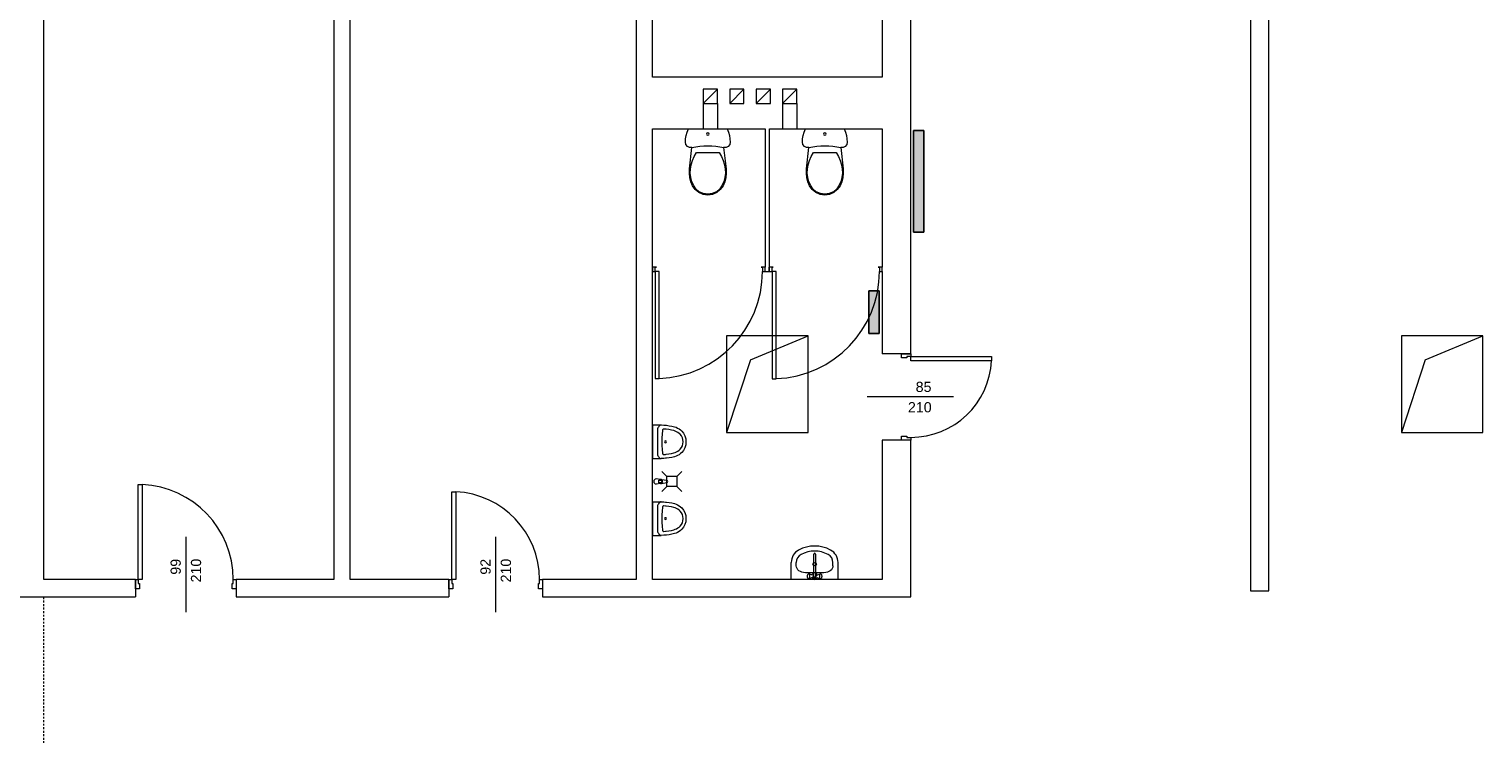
# Model space of a CAD drawing. Header units: millimetres. Extents: x 12683 to 90307, y 30842 to 62253.
# Tile 67 of 152: x 46715 to 48144, y 41698 to 42391. Entities that reach past the tile are written whole.
import ezdxf

# ---------------------------------------------------------------- set-up
doc = ezdxf.new("R2010")
doc.units = ezdxf.units.MM
doc.header["$LTSCALE"] = 0.6
doc.linetypes.add('CIEPLA', pattern=[5.7625, 3.175, -2.5875])
for name, color, linetype, lineweight in [('zzz_podklady_drzwi_opisy', 252, 'Continuous', 15), ('zzz_podklady_konstrukcja', 252, 'CIEPLA', 15), ('zzz_podklady_sciany', 252, 'Continuous', 15)]:
    doc.layers.add(name, color=color, linetype=linetype, lineweight=lineweight)
doc.layers.add('zzz_podklady_grzejniki_ist', color=252, linetype='Continuous')
doc.styles.add('GENERATED_STYLE_1', font='ARIAL.TTF')

msp = doc.modelspace()

# ---------------------------------------------------------------- hatches: boundary and pattern name
at = {"layer": 'zzz_podklady_grzejniki_ist'}
for points in [[(47584.3, 42191.3), (47594.3, 42191.3), (47594.3, 42291.3), (47584.3, 42291.3)], [(47550.3, 42133.5), (47540.3, 42133.5), (47540.3, 42091.7), (47550.3, 42091.7)]]:
    msp.add_hatch(color=256, dxfattribs=at).paths.add_polyline_path(points, flags=0)

# ---------------------------------------------------------------- linework, layer by layer
at = {"layer": 'zzz_podklady_drzwi_opisy'}
for p, q in [((47330.3, 42152.7), (47330.3, 42047.3)), ((47334.3, 42152.7), (47330.3, 42152.7)), ((47334.3, 42047.3), (47334.3, 42152.7)), ((47445.2, 42152.7), (47445.2, 42047.2)), ((47449.2, 42152.7), (47445.2, 42152.7)), ((47449.2, 42047.2), (47449.2, 42152.7)), ((47581.5, 42071.7), (47572.5, 42071.7)), ((47572.5, 42067.7), (47572.5, 42071.7)), ((47572.5, 42071.7), (47581.5, 42071.7)), ((47581.5, 42071.7), (47572.5, 42071.7)), ((47577.5, 42067.7), (47572.5, 42067.7)), ((47581.5, 42068.9), (47577.5, 42068.9)), ((47577.5, 42068.9), (47577.5, 42067.7)), ((47581.5, 42071.7), (47581.5, 42068.9)), ((47581.5, 42068.9), (47660.9, 42068.9)), ((47581.5, 42064.9), (47581.5, 42068.9)), ((47660.9, 42064.9), (47581.5, 42064.9)), ((47660.9, 42068.9), (47660.9, 42064.9)), ((47330.3, 42047.3), (47334.3, 42047.3)), ((47445.2, 42047.2), (47449.2, 42047.2)), ((47623.6, 42029.2), (47538.5, 42029.2)), ((47572.5, 41986.7), (47572.5, 41990.7)), ((47572.5, 41990.7), (47577.5, 41990.7)), ((47581.5, 41986.7), (47572.5, 41986.7)), ((47581.5, 41986.7), (47572.5, 41986.7)), ((47581.5, 41986.7), (47572.5, 41986.7)), ((47577.5, 41990.7), (47577.5, 41989.5)), ((47577.5, 41989.5), (47581.5, 41989.5)), ((47581.5, 41989.5), (47581.5, 41986.7)), ((46822.3, 41849.7), (46822.3, 41943.1)), ((46822.3, 41943.1), (46826.3, 41943.1)), ((46826.3, 41943.1), (46826.3, 41849.7)), ((47130.3, 41849.7), (47130.3, 41936.1)), ((47130.3, 41936.1), (47134.3, 41936.1)), ((47134.3, 41936.1), (47134.3, 41849.7)), ((46869, 41891.8), (46869, 41817.7)), ((47173.5, 41891.8), (47173.5, 41817.7)), ((46819.5, 41849.7), (46819.5, 41840.7)), ((46819.5, 41849.7), (46822.3, 41849.7)), ((46819.5, 41840.7), (46819.5, 41849.7)), ((46819.5, 41849.7), (46819.5, 41840.7)), ((46822.3, 41849.7), (46822.3, 41845.7)), ((46826.3, 41849.7), (46822.3, 41849.7)), ((46915.7, 41845.7), (46915.7, 41849.7)), ((46915.7, 41849.7), (46918.5, 41849.7)), ((46918.5, 41849.7), (46918.5, 41840.7)), ((46918.5, 41849.7), (46918.5, 41840.7)), ((46918.5, 41849.7), (46918.5, 41840.7)), ((47127.5, 41849.7), (47127.5, 41840.7)), ((47127.5, 41849.7), (47130.3, 41849.7)), ((47127.5, 41840.7), (47127.5, 41849.7)), ((47127.5, 41849.7), (47127.5, 41840.7)), ((47130.3, 41849.7), (47130.3, 41845.7)), ((47134.3, 41849.7), (47130.3, 41849.7)), ((47216.7, 41845.7), (47216.7, 41849.7)), ((47216.7, 41849.7), (47219.5, 41849.7)), ((47219.5, 41849.7), (47219.5, 41840.7)), ((47219.5, 41849.7), (47219.5, 41840.7)), ((47219.5, 41849.7), (47219.5, 41840.7)), ((46823.5, 41840.7), (46819.5, 41840.7)), ((46822.3, 41845.7), (46823.5, 41845.7)), ((46823.5, 41845.7), (46823.5, 41840.7)), ((46914.5, 41840.7), (46914.5, 41845.7)), ((46914.5, 41845.7), (46915.7, 41845.7)), ((46918.5, 41840.7), (46914.5, 41840.7)), ((47131.5, 41840.7), (47127.5, 41840.7)), ((47130.3, 41845.7), (47131.5, 41845.7)), ((47131.5, 41845.7), (47131.5, 41840.7)), ((47215.5, 41840.7), (47215.5, 41845.7)), ((47215.5, 41845.7), (47216.7, 41845.7)), ((47219.5, 41840.7), (47215.5, 41840.7))]:
    msp.add_line(p, q, dxfattribs=at)
for centre, radius, start, end in [((47330.3, 42152.7), 105.4, 272.1749, 0), ((47445.2, 42152.7), 105.5, 272.1738, 0), ((47581.5, 42068.9), 79.4, 270, 357.1123), ((46822.3, 41849.7), 93.4, 0, 87.5455), ((47130.3, 41849.7), 86.4, 0, 87.3465)]:
    msp.add_arc(centre, radius, start, end, dxfattribs=at)
at = {"layer": 'zzz_podklady_grzejniki_ist'}
for p, q in [((47584.3, 42291.3), (47594.3, 42291.3)), ((47584.3, 42291.3), (47584.3, 42191.3)), ((47594.3, 42291.3), (47594.3, 42191.3)), ((47594.3, 42191.3), (47584.3, 42191.3)), ((47540.3, 42091.7), (47540.3, 42133.5)), ((47540.3, 42133.5), (47550.3, 42133.5)), ((47550.3, 42091.7), (47550.3, 42133.5)), ((47550.3, 42091.7), (47540.3, 42091.7))]:
    msp.add_line(p, q, dxfattribs=at)
at = {"layer": 'zzz_podklady_konstrukcja'}
msp.add_line((46729.5, 41657.7), (46729.5, 41832.7), dxfattribs=at)
at = {"layer": 'zzz_podklady_sciany'}
for p, q in [((46729.5, 41849.7), (46729.5, 42488.7)), ((47014.5, 42488.7), (47014.5, 41849.7)), ((47030.5, 41849.7), (47030.5, 42488.7)), ((47311.5, 42488.7), (47311.5, 41849.7)), ((47327.5, 42343.7), (47327.5, 42488.7)), ((47553.5, 42488.7), (47553.5, 42343.7)), ((47581.5, 42071.7), (47581.5, 42488.7)), ((47915.5, 42488.7), (47915.5, 41838.7)), ((47933.5, 41838.7), (47933.5, 42488.7)), ((47553.5, 42343.7), (47327.5, 42343.7)), ((47391.5, 42331.7), (47377.5, 42317.7)), ((47417.5, 42331.7), (47403.5, 42317.7)), ((47443.5, 42331.7), (47429.5, 42317.7)), ((47469.5, 42331.7), (47455.5, 42317.7)), ((47377.5, 42317.7), (47377.5, 42292.7)), ((47391.5, 42317.7), (47391.5, 42292.7)), ((47455.5, 42317.7), (47455.5, 42292.7)), ((47469.5, 42317.7), (47469.5, 42292.7)), ((47327.5, 42156.7), (47327.5, 42292.7)), ((47327.5, 42292.7), (47438.5, 42292.7)), ((47361.8, 42289.6), (47363.1, 42292.7)), ((47363.1, 42292.7), (47400.9, 42292.7)), ((47400.9, 42292.7), (47402.2, 42289.6)), ((47438.5, 42292.7), (47438.5, 42156.7)), ((47442.5, 42292.7), (47553.5, 42292.7)), ((47442.5, 42156.7), (47442.5, 42292.7)), ((47476.8, 42289.6), (47478.1, 42292.7)), ((47478.1, 42292.7), (47515.9, 42292.7)), ((47515.9, 42292.7), (47517.2, 42289.6)), ((47553.5, 42292.7), (47553.5, 42156.7)), ((47360, 42279.7), (47360.2, 42283.1)), ((47360.5, 42277.5), (47360, 42279.7)), ((47360.2, 42283.1), (47360.8, 42286.4)), ((47362, 42275.6), (47360.5, 42277.5)), ((47360.8, 42286.4), (47361.8, 42289.6)), ((47403.5, 42277.5), (47402.1, 42275.6)), ((47402.2, 42289.6), (47403.2, 42286.4)), ((47403.2, 42286.4), (47403.8, 42283.1)), ((47404, 42279.7), (47403.5, 42277.5)), ((47403.8, 42283.1), (47404, 42279.7)), ((47475, 42279.7), (47475.2, 42283.1)), ((47475.5, 42277.5), (47475, 42279.7)), ((47475.2, 42283.1), (47475.8, 42286.4)), ((47477, 42275.6), (47475.5, 42277.5)), ((47475.8, 42286.4), (47476.8, 42289.6)), ((47518.5, 42277.5), (47517.1, 42275.6)), ((47517.2, 42289.6), (47518.2, 42286.4)), ((47518.2, 42286.4), (47518.8, 42283.1)), ((47519, 42279.7), (47518.5, 42277.5)), ((47518.8, 42283.1), (47519, 42279.7)), ((47364, 42274.6), (47362, 42275.6)), ((47366.4, 42274.5), (47364, 42274.6)), ((47364.1, 42253.4), (47366.4, 42274.5)), ((47366.9, 42261.8), (47368.6, 42265.8)), ((47368.6, 42265.8), (47370.8, 42269.6)), ((47370.8, 42269.6), (47393.3, 42269.6)), ((47393.3, 42269.6), (47395.4, 42265.8)), ((47395.4, 42265.8), (47397.2, 42261.8)), ((47400, 42274.6), (47397.6, 42274.5)), ((47397.6, 42274.5), (47399.9, 42253.4)), ((47402.1, 42275.6), (47400, 42274.6)), ((47479, 42274.6), (47477, 42275.6)), ((47481.4, 42274.5), (47479, 42274.6)), ((47479.1, 42253.4), (47481.4, 42274.5)), ((47481.9, 42261.8), (47483.6, 42265.8)), ((47483.6, 42265.8), (47485.8, 42269.6)), ((47485.8, 42269.6), (47508.3, 42269.6)), ((47508.3, 42269.6), (47510.4, 42265.8)), ((47510.4, 42265.8), (47512.2, 42261.8)), ((47515, 42274.6), (47512.6, 42274.5)), ((47512.6, 42274.5), (47514.9, 42253.4)), ((47517.1, 42275.6), (47515, 42274.6)), ((47363.9, 42249.1), (47364.1, 42253.4)), ((47364.4, 42244.9), (47363.9, 42249.1)), ((47364.8, 42249.2), (47364.9, 42253.3)), ((47365.2, 42245.1), (47364.8, 42249.2)), ((47364.9, 42253.3), (47365.6, 42257.6)), ((47365.6, 42257.6), (47366.9, 42261.8)), ((47397.2, 42261.8), (47398.4, 42257.6)), ((47398.4, 42257.6), (47399.1, 42253.3)), ((47399.3, 42249.2), (47398.8, 42245.1)), ((47399.1, 42253.3), (47399.3, 42249.2)), ((47400.1, 42249.1), (47399.6, 42244.9)), ((47399.9, 42253.4), (47400.1, 42249.1)), ((47478.9, 42249.1), (47479.1, 42253.4)), ((47479.4, 42244.9), (47478.9, 42249.1)), ((47479.8, 42249.2), (47479.9, 42253.3)), ((47480.2, 42245.1), (47479.8, 42249.2)), ((47479.9, 42253.3), (47480.6, 42257.6)), ((47480.6, 42257.6), (47481.9, 42261.8)), ((47512.2, 42261.8), (47513.4, 42257.6)), ((47513.4, 42257.6), (47514.1, 42253.3)), ((47514.3, 42249.2), (47513.8, 42245.1)), ((47514.1, 42253.3), (47514.3, 42249.2)), ((47515.1, 42249.1), (47514.6, 42244.9)), ((47514.9, 42253.4), (47515.1, 42249.1)), ((47365.4, 42240.8), (47364.4, 42244.9)), ((47366.2, 42241.1), (47365.2, 42245.1)), ((47367, 42236.9), (47365.4, 42240.8)), ((47367.8, 42237.3), (47366.2, 42241.1)), ((47369.7, 42233.1), (47367, 42236.9)), ((47370.2, 42233.7), (47367.8, 42237.3)), ((47396.2, 42237.3), (47393.8, 42233.7)), ((47397, 42236.9), (47394.3, 42233.1)), ((47397.8, 42241.1), (47396.2, 42237.3)), ((47398.6, 42240.8), (47397, 42236.9)), ((47398.8, 42245.1), (47397.8, 42241.1)), ((47399.6, 42244.9), (47398.6, 42240.8)), ((47480.4, 42240.8), (47479.4, 42244.9)), ((47481.2, 42241.1), (47480.2, 42245.1)), ((47482, 42236.9), (47480.4, 42240.8)), ((47482.8, 42237.3), (47481.2, 42241.1)), ((47484.7, 42233.1), (47482, 42236.9)), ((47485.2, 42233.7), (47482.8, 42237.3)), ((47511.2, 42237.3), (47508.8, 42233.7)), ((47512, 42236.9), (47509.3, 42233.1)), ((47512.8, 42241.1), (47511.2, 42237.3)), ((47513.6, 42240.8), (47512, 42236.9)), ((47513.8, 42245.1), (47512.8, 42241.1)), ((47514.6, 42244.9), (47513.6, 42240.8)), ((47373.2, 42230.2), (47369.7, 42233.1)), ((47373.6, 42230.8), (47370.2, 42233.7)), ((47377.4, 42228.3), (47373.2, 42230.2)), ((47377.6, 42229.1), (47373.6, 42230.8)), ((47382, 42227.7), (47377.4, 42228.3)), ((47382, 42228.5), (47377.6, 42229.1)), ((47386.4, 42229.1), (47382, 42228.5)), ((47386.6, 42228.3), (47382, 42227.7)), ((47390.4, 42230.8), (47386.4, 42229.1)), ((47390.8, 42230.2), (47386.6, 42228.3)), ((47393.8, 42233.7), (47390.4, 42230.8)), ((47394.3, 42233.1), (47390.8, 42230.2)), ((47488.2, 42230.2), (47484.7, 42233.1)), ((47488.6, 42230.8), (47485.2, 42233.7)), ((47492.4, 42228.3), (47488.2, 42230.2)), ((47492.6, 42229.1), (47488.6, 42230.8)), ((47497, 42227.7), (47492.4, 42228.3)), ((47497, 42228.5), (47492.6, 42229.1)), ((47501.4, 42229.1), (47497, 42228.5)), ((47501.6, 42228.3), (47497, 42227.7)), ((47505.4, 42230.8), (47501.4, 42229.1)), ((47505.8, 42230.2), (47501.6, 42228.3)), ((47508.8, 42233.7), (47505.4, 42230.8)), ((47509.3, 42233.1), (47505.8, 42230.2)), ((47327.5, 42152.7), (47327.5, 42156.7)), ((47331.5, 42156.7), (47327.5, 42156.7)), ((47327.5, 42156.7), (47327.5, 42152.7)), ((47327.5, 42152.7), (47327.5, 42156.7)), ((47327.5, 41849.7), (47327.5, 42152.7)), ((47327.5, 42152.7), (47330.3, 42152.7)), ((47330.3, 42152.7), (47330.3, 42156.7)), ((47330.3, 42156.7), (47331.5, 42156.7)), ((47438.5, 42156.7), (47434.5, 42156.7)), ((47434.5, 42156.7), (47435.7, 42156.7)), ((47435.7, 42156.7), (47435.7, 42152.7)), ((47435.7, 42152.7), (47438.5, 42152.7)), ((47438.5, 42152.7), (47438.5, 42156.7)), ((47438.5, 42152.7), (47438.5, 42156.7)), ((47438.5, 42152.7), (47438.5, 42156.7)), ((47438.5, 42152.7), (47442.4, 42152.7)), ((47442.4, 42152.7), (47442.4, 42156.7)), ((47446.4, 42156.7), (47442.4, 42156.7)), ((47442.4, 42156.7), (47442.4, 42152.7)), ((47442.4, 42152.7), (47442.4, 42156.7)), ((47442.4, 42152.7), (47445.2, 42152.7)), ((47445.2, 42152.7), (47445.2, 42156.7)), ((47445.2, 42156.7), (47446.4, 42156.7)), ((47553.5, 42156.7), (47549.5, 42156.7)), ((47549.5, 42156.7), (47550.7, 42156.7)), ((47550.7, 42156.7), (47550.7, 42152.7)), ((47550.7, 42152.7), (47553.5, 42152.7)), ((47553.5, 42152.7), (47553.5, 42156.7)), ((47553.5, 42152.7), (47553.5, 42156.7)), ((47553.5, 42152.7), (47553.5, 42156.7)), ((47553.5, 42152.7), (47553.5, 42071.7)), ((47400.5, 42089.2), (47400.5, 41994.2)), ((47480.5, 42089.2), (47400.5, 42089.2)), ((47423.9, 42065.8), (47480.5, 42089.2)), ((47480.5, 41994.2), (47480.5, 42089.2)), ((48063.7, 42089.2), (48063.7, 41994.2)), ((48143.7, 42089.2), (48063.7, 42089.2)), ((48087.1, 42065.8), (48143.7, 42089.2)), ((48143.7, 41994.2), (48143.7, 42089.2)), ((47423.9, 42065.8), (47400.5, 41994.2)), ((47581.5, 42071.7), (47553.5, 42071.7)), ((48087.1, 42065.8), (48063.7, 41994.2)), ((47327.5, 42001.7), (47329.9, 42001.7)), ((47327.5, 42001.7), (47327.5, 41968.7)), ((47329.9, 42001.7), (47332.2, 42001.7)), ((47332.2, 42001.7), (47332.6, 42001.7)), ((47332.7, 41998), (47332.5, 41997)), ((47332.5, 41997), (47332.5, 41996.1)), ((47332.5, 41996.1), (47332.5, 41974.2)), ((47332.6, 42001.7), (47335.9, 42001.7)), ((47333, 41998.8), (47332.7, 41998)), ((47333.4, 41999.6), (47333, 41998.8)), ((47333.8, 42000.3), (47333.4, 41999.6)), ((47334.4, 42000.8), (47333.8, 42000.3)), ((47335, 42001.3), (47334.4, 42000.8)), ((47335.6, 42001.5), (47335, 42001.3)), ((47336.3, 42001.7), (47335.6, 42001.5)), ((47335.9, 42001.7), (47336.3, 42001.7)), ((47336.3, 42001.7), (47338.7, 42001.6)), ((47337, 41992.7), (47336.7, 41988.9)), ((47337.5, 41996.4), (47337, 41992.7)), ((47337.7, 41997.1), (47337.5, 41996.8)), ((47337.5, 41996.8), (47337.5, 41996.4)), ((47337.9, 41997.3), (47337.7, 41997.1)), ((47338.1, 41997.5), (47337.9, 41997.3)), ((47338.3, 41997.7), (47338.1, 41997.5)), ((47338.6, 41997.7), (47338.3, 41997.7)), ((47340.4, 41997.5), (47338.6, 41997.7)), ((47338.7, 42001.6), (47340.6, 42001.4)), ((47341.2, 41997.5), (47340.4, 41997.5)), ((47340.6, 42001.4), (47341.4, 42001.4)), ((47343.7, 41997.1), (47341.2, 41997.5)), ((47341.4, 42001.4), (47344, 42001)), ((47346.2, 41996.7), (47343.7, 41997.1)), ((47344, 42001), (47346.6, 42000.5)), ((47348.6, 41996.1), (47346.2, 41996.7)), ((47346.6, 42000.5), (47349.2, 41999.9)), ((47350, 41995.6), (47348.6, 41996.1)), ((47349.2, 41999.9), (47350.8, 41999.4)), ((47351.3, 41995), (47350, 41995.6)), ((47350.8, 41999.4), (47352.3, 41998.7)), ((47352.6, 41994.3), (47351.3, 41995)), ((47352.3, 41998.7), (47353.8, 41997.9)), ((47353.8, 41993.4), (47352.6, 41994.3)), ((47353.8, 41997.9), (47355.2, 41996.8)), ((47354.8, 41992.5), (47353.8, 41993.4)), ((47356.1, 41991), (47354.8, 41992.5)), ((47355.2, 41996.8), (47356.5, 41995.7)), ((47357, 41989.2), (47356.1, 41991)), ((47356.5, 41995.7), (47358.2, 41993.6)), ((47358.2, 41993.6), (47359.5, 41991.1)), ((47359.5, 41991.1), (47360.3, 41988.2)), ((47400.5, 41994.2), (47480.5, 41994.2)), ((48063.7, 41994.2), (48143.7, 41994.2)), ((47336.7, 41988.9), (47336.7, 41987.9)), ((47336.7, 41987.9), (47336.7, 41982.5)), ((47336.7, 41982.5), (47336.7, 41981.4)), ((47336.7, 41981.4), (47337, 41977.6)), ((47337, 41977.6), (47337.5, 41973.9)), ((47352.6, 41976), (47353.8, 41976.9)), ((47353.8, 41976.9), (47354.8, 41977.8)), ((47354.8, 41977.8), (47356.1, 41979.4)), ((47356.1, 41979.4), (47357, 41981.1)), ((47358.2, 41976.7), (47356.5, 41974.7)), ((47357.5, 41987.3), (47357, 41989.2)), ((47357, 41981.1), (47357.5, 41983.1)), ((47357.7, 41985.2), (47357.5, 41987.3)), ((47357.5, 41983.1), (47357.7, 41985.2)), ((47359.5, 41979.3), (47358.2, 41976.7)), ((47360.3, 41982.1), (47359.5, 41979.3)), ((47360.3, 41988.2), (47360.5, 41985.2)), ((47360.5, 41985.2), (47360.3, 41982.1)), ((47581.5, 41986.7), (47553.5, 41986.7)), ((47553.5, 41986.7), (47553.5, 41849.7)), ((47581.5, 41832.7), (47581.5, 41986.7)), ((47327.5, 41968.7), (47331.8, 41968.7)), ((47331.8, 41968.7), (47332.6, 41968.7)), ((47332.5, 41974.2), (47332.5, 41973.3)), ((47332.5, 41973.3), (47332.7, 41972.4)), ((47332.6, 41968.7), (47335.9, 41968.7)), ((47332.7, 41972.4), (47333, 41971.5)), ((47333, 41971.5), (47333.4, 41970.8)), ((47333.4, 41970.8), (47333.8, 41970.1)), ((47333.8, 41970.1), (47334.4, 41969.5)), ((47334.4, 41969.5), (47335, 41969.1)), ((47335, 41969.1), (47335.6, 41968.8)), ((47335.6, 41968.8), (47336.3, 41968.7)), ((47335.9, 41968.7), (47336.3, 41968.7)), ((47338.7, 41968.7), (47336.2, 41968.7)), ((47337.5, 41973.9), (47337.5, 41973.6)), ((47337.5, 41973.6), (47337.7, 41973.3)), ((47337.7, 41973.3), (47337.9, 41973)), ((47337.9, 41973), (47338.1, 41972.8)), ((47338.1, 41972.8), (47338.3, 41972.7)), ((47338.3, 41972.7), (47338.6, 41972.7)), ((47338.6, 41972.7), (47340.4, 41972.8)), ((47340.6, 41968.9), (47338.7, 41968.7)), ((47340.4, 41972.8), (47341.2, 41972.9)), ((47341.4, 41969), (47340.6, 41968.9)), ((47341.2, 41972.9), (47343.7, 41973.2)), ((47344, 41969.3), (47341.4, 41969)), ((47343.7, 41973.2), (47346.2, 41973.7)), ((47346.6, 41969.8), (47344, 41969.3)), ((47346.2, 41973.7), (47348.6, 41974.3)), ((47349.2, 41970.4), (47346.6, 41969.8)), ((47348.6, 41974.3), (47350, 41974.7)), ((47350.8, 41970.9), (47349.2, 41970.4)), ((47350, 41974.7), (47351.3, 41975.3)), ((47352.3, 41971.6), (47350.8, 41970.9)), ((47351.3, 41975.3), (47352.6, 41976)), ((47353.8, 41972.5), (47352.3, 41971.6)), ((47355.2, 41973.5), (47353.8, 41972.5)), ((47356.5, 41974.7), (47355.2, 41973.5)), ((47335.6, 41948.2), (47331.4, 41948.6)), ((47341.7, 41951.1), (47336.9, 41955.9)), ((47341.7, 41941.1), (47341.7, 41951.1)), ((47351.7, 41951.1), (47341.7, 41951.1)), ((47351.7, 41951.1), (47356.6, 41955.9)), ((47351.7, 41951.1), (47351.7, 41941.1)), ((47335.6, 41944), (47331.4, 41943.6)), ((47333.9, 41947.4), (47335.4, 41947.4)), ((47333.9, 41944.7), (47333.9, 41947.4)), ((47335.4, 41944.7), (47333.9, 41944.7)), ((47341.9, 41947.2), (47336.6, 41947.9)), ((47336.6, 41944.3), (47341.9, 41945)), ((47341.7, 41941.1), (47336.9, 41936.2)), ((47351.7, 41941.1), (47341.7, 41941.1)), ((47351.7, 41941.1), (47356.6, 41936.2)), ((47327.5, 41926.1), (47329.9, 41926.1)), ((47327.5, 41926.1), (47327.5, 41893.1)), ((47329.9, 41926.1), (47332.2, 41926.1)), ((47332.2, 41926.1), (47332.6, 41926.1)), ((47332.7, 41922.4), (47332.5, 41921.5)), ((47332.5, 41921.5), (47332.5, 41920.6)), ((47332.5, 41920.6), (47332.5, 41898.7)), ((47332.6, 41926.1), (47335.9, 41926.1)), ((47333, 41923.2), (47332.7, 41922.4)), ((47333.4, 41924), (47333, 41923.2)), ((47333.8, 41924.7), (47333.4, 41924)), ((47334.4, 41925.3), (47333.8, 41924.7)), ((47335, 41925.7), (47334.4, 41925.3)), ((47335.6, 41926), (47335, 41925.7)), ((47336.3, 41926.1), (47335.6, 41926)), ((47335.9, 41926.1), (47336.3, 41926.1)), ((47336.3, 41926.1), (47338.7, 41926)), ((47337.5, 41920.9), (47337, 41917.1)), ((47337.7, 41921.5), (47337.5, 41921.2)), ((47337.5, 41921.2), (47337.5, 41920.9)), ((47337.9, 41921.8), (47337.7, 41921.5)), ((47338.1, 41922), (47337.9, 41921.8)), ((47338.3, 41922.1), (47338.1, 41922)), ((47338.6, 41922.1), (47338.3, 41922.1)), ((47340.4, 41922), (47338.6, 41922.1)), ((47338.7, 41926), (47340.6, 41925.9)), ((47341.2, 41921.9), (47340.4, 41922)), ((47340.6, 41925.9), (47341.4, 41925.8)), ((47343.7, 41921.6), (47341.2, 41921.9)), ((47341.4, 41925.8), (47344, 41925.5)), ((47346.2, 41921.1), (47343.7, 41921.6)), ((47344, 41925.5), (47346.6, 41925)), ((47348.6, 41920.5), (47346.2, 41921.1)), ((47346.6, 41925), (47349.2, 41924.4)), ((47350, 41920.1), (47348.6, 41920.5)), ((47349.2, 41924.4), (47350.8, 41923.8)), ((47351.3, 41919.5), (47350, 41920.1)), ((47350.8, 41923.8), (47352.3, 41923.2)), ((47352.6, 41918.8), (47351.3, 41919.5)), ((47352.3, 41923.2), (47353.8, 41922.3)), ((47353.8, 41922.3), (47355.2, 41921.3)), ((47355.2, 41921.3), (47356.5, 41920.1)), ((47356.5, 41920.1), (47358.2, 41918)), ((47337, 41917.1), (47336.7, 41913.4)), ((47336.7, 41913.4), (47336.7, 41912.3)), ((47336.7, 41912.3), (47336.7, 41906.9)), ((47336.7, 41906.9), (47336.7, 41905.8)), ((47336.7, 41905.8), (47337, 41902.1)), ((47353.8, 41917.9), (47352.6, 41918.8)), ((47354.8, 41917), (47353.8, 41917.9)), ((47356.1, 41915.4), (47354.8, 41917)), ((47357, 41913.7), (47356.1, 41915.4)), ((47356.1, 41903.8), (47357, 41905.6)), ((47357.5, 41911.7), (47357, 41913.7)), ((47357, 41905.6), (47357.5, 41907.5)), ((47357.7, 41909.6), (47357.5, 41911.7)), ((47357.5, 41907.5), (47357.7, 41909.6)), ((47358.2, 41918), (47359.5, 41915.5)), ((47359.5, 41915.5), (47360.3, 41912.7)), ((47360.3, 41906.6), (47359.5, 41903.7)), ((47360.3, 41912.7), (47360.5, 41909.6)), ((47360.5, 41909.6), (47360.3, 41906.6)), ((47327.5, 41893.1), (47331.8, 41893.1)), ((47331.8, 41893.1), (47332.6, 41893.1)), ((47332.5, 41898.7), (47332.5, 41897.7)), ((47332.5, 41897.7), (47332.7, 41896.8)), ((47332.6, 41893.1), (47335.9, 41893.1)), ((47332.7, 41896.8), (47333, 41896)), ((47333, 41896), (47333.4, 41895.2)), ((47333.4, 41895.2), (47333.8, 41894.5)), ((47333.8, 41894.5), (47334.4, 41894)), ((47334.4, 41894), (47335, 41893.5)), ((47335, 41893.5), (47335.6, 41893.2)), ((47335.6, 41893.2), (47336.3, 41893.1)), ((47335.9, 41893.1), (47336.3, 41893.1)), ((47338.7, 41893.2), (47336.2, 41893.1)), ((47337, 41902.1), (47337.5, 41898.4)), ((47337.5, 41898.4), (47337.5, 41898)), ((47337.5, 41898), (47337.7, 41897.7)), ((47337.7, 41897.7), (47337.9, 41897.4)), ((47337.9, 41897.4), (47338.1, 41897.2)), ((47338.1, 41897.2), (47338.3, 41897.1)), ((47338.3, 41897.1), (47338.6, 41897.1)), ((47338.6, 41897.1), (47340.4, 41897.2)), ((47340.6, 41893.3), (47338.7, 41893.2)), ((47340.4, 41897.2), (47341.2, 41897.3)), ((47341.4, 41893.4), (47340.6, 41893.3)), ((47341.2, 41897.3), (47343.7, 41897.6)), ((47344, 41893.8), (47341.4, 41893.4)), ((47343.7, 41897.6), (47346.2, 41898.1)), ((47346.6, 41894.3), (47344, 41893.8)), ((47346.2, 41898.1), (47348.6, 41898.7)), ((47349.2, 41894.9), (47346.6, 41894.3)), ((47348.6, 41898.7), (47350, 41899.1)), ((47350.8, 41895.4), (47349.2, 41894.9)), ((47350, 41899.1), (47351.3, 41899.7)), ((47352.3, 41896.1), (47350.8, 41895.4)), ((47351.3, 41899.7), (47352.6, 41900.5)), ((47353.8, 41896.9), (47352.3, 41896.1)), ((47352.6, 41900.5), (47353.8, 41901.3)), ((47353.8, 41901.3), (47354.8, 41902.3)), ((47355.2, 41898), (47353.8, 41896.9)), ((47354.8, 41902.3), (47356.1, 41903.8)), ((47356.5, 41899.1), (47355.2, 41898)), ((47358.2, 41901.2), (47356.5, 41899.1)), ((47359.5, 41903.7), (47358.2, 41901.2)), ((47464, 41849.7), (47464, 41866.5)), ((47469, 41863.1), (47469, 41866.5)), ((47486.2, 41852.8), (47486.2, 41874.8)), ((47487.8, 41874.8), (47487.8, 41852.8)), ((47505, 41863.1), (47505, 41866.5)), ((47510, 41849.7), (47510, 41866.5)), ((46819.5, 41849.7), (46729.5, 41849.7)), ((46819.5, 41849.7), (46819.5, 41832.7)), ((46918.5, 41849.7), (46918.5, 41832.7)), ((47014.5, 41849.7), (46918.5, 41849.7)), ((47127.5, 41849.7), (47030.5, 41849.7)), ((47127.5, 41849.7), (47127.5, 41832.7)), ((47219.5, 41849.7), (47219.5, 41832.7)), ((47311.5, 41849.7), (47219.5, 41849.7)), ((47553.5, 41849.7), (47327.5, 41849.7)), ((47510, 41849.7), (47464, 41849.7)), ((47477.9, 41856.4), (47477.9, 41856.4)), ((47496.1, 41856.4), (47477.9, 41856.4)), ((47480, 41853.3), (47480.1, 41853.9)), ((47480, 41852.6), (47480, 41853.3)), ((47480.1, 41851.9), (47480, 41852.6)), ((47480.1, 41853.9), (47480.2, 41854.5)), ((47480.2, 41851.4), (47480.1, 41851.9)), ((47480.2, 41854.5), (47480.4, 41854.8)), ((47480.4, 41851.1), (47480.2, 41851.4)), ((47481, 41855.2), (47480.4, 41854.8)), ((47481, 41850.7), (47480.4, 41851.1)), ((47481, 41855.2), (47481.2, 41855.3)), ((47481.2, 41850.5), (47481, 41850.7)), ((47481.2, 41855.3), (47481.5, 41855.2)), ((47485, 41854.1), (47481.2, 41855.3)), ((47485, 41851.7), (47481.2, 41850.5)), ((47481.5, 41850.7), (47481.2, 41850.5)), ((47481.5, 41855.2), (47481.8, 41854.8)), ((47481.8, 41851.1), (47481.5, 41850.7)), ((47481.8, 41854.8), (47482, 41854.1)), ((47482, 41851.7), (47481.8, 41851.1)), ((47482, 41854.1), (47482, 41853.4)), ((47482, 41853.4), (47482, 41852.5)), ((47482, 41852.5), (47482, 41851.7)), ((47489, 41854.1), (47492.8, 41855.3)), ((47489, 41851.7), (47492.8, 41850.5)), ((47492, 41854.1), (47492.2, 41854.8)), ((47492, 41853.4), (47492, 41854.1)), ((47492, 41852.5), (47492, 41853.4)), ((47492, 41851.7), (47492, 41852.5)), ((47492.2, 41851.1), (47492, 41851.7)), ((47492.2, 41854.8), (47492.5, 41855.2)), ((47492.5, 41850.7), (47492.2, 41851.1)), ((47492.5, 41855.2), (47492.8, 41855.3)), ((47492.8, 41850.5), (47492.5, 41850.7)), ((47492.8, 41855.3), (47493, 41855.2)), ((47493, 41850.7), (47492.8, 41850.5)), ((47493, 41855.2), (47493.6, 41854.8)), ((47493, 41850.7), (47493.6, 41851.1)), ((47493.6, 41854.8), (47493.8, 41854.5)), ((47493.8, 41851.4), (47493.6, 41851.1)), ((47493.8, 41854.5), (47493.9, 41853.9)), ((47493.9, 41851.9), (47493.8, 41851.4)), ((47493.9, 41853.9), (47494, 41853.3)), ((47494, 41852.6), (47493.9, 41851.9)), ((47494, 41853.3), (47494, 41852.6)), ((47915.5, 41838.7), (47933.5, 41838.7)), ((46608.5, 41832.7), (46819.5, 41832.7)), ((46918.5, 41832.7), (47127.5, 41832.7)), ((47219.5, 41832.7), (47581.5, 41832.7))]:
    msp.add_line(p, q, dxfattribs=at)
at = {"layer": 'zzz_podklady_sciany', "flags": 128}
for points in [[(47391.5, 42331.7), (47377.5, 42331.7), (47377.5, 42317.7), (47391.5, 42317.7)], [(47417.5, 42331.7), (47403.5, 42331.7), (47403.5, 42317.7), (47417.5, 42317.7)], [(47443.5, 42331.7), (47429.5, 42331.7), (47429.5, 42317.7), (47443.5, 42317.7)], [(47469.5, 42331.7), (47455.5, 42331.7), (47455.5, 42317.7), (47469.5, 42317.7)]]:
    msp.add_lwpolyline(points, close=True, dxfattribs=at)
at = {"layer": 'zzz_podklady_sciany'}
msp.add_circle((47487, 41864.9), 1.75, dxfattribs=at)
for centre, radius, start, end in [((47331.4, 41946.1), 2.5, 90, 270), ((47335.4, 41946.1), 2.11, 275.1696, 84.8304), ((47335.4, 41946.1), 1.36, 270, 90), ((47341.7, 41946.1), 1.12, 277.1389, 82.8611), ((47477.9, 41866.5), 13.9, 118.4746, 180), ((47487, 41849.7), 33, 61.5254, 118.4746), ((47487, 41849.7), 28, 61.5254, 118.4746), ((47496.1, 41866.5), 13.9, 0, 61.5254), ((47477.9, 41866.5), 8.89, 118.4746, 180), ((47487, 41874.8), 0.788, 0, 180), ((47496.1, 41866.5), 8.89, 0, 61.5254), ((47487, 41852.9), 3, 105.2253, 152.0235), ((47487, 41852.9), 3, 207.9765, 332.0235), ((47487, 41852.9), 1.68, 118.0549, 61.9451), ((47487, 41852.9), 0.8, 190, 350), ((47487, 41852.9), 3, 27.9765, 74.7747)]:
    msp.add_arc(centre, radius, start, end, dxfattribs=at)
at = {"layer": 'zzz_podklady_sciany', "extrusion": (0, 0, -1)}
for centre, major_axis, ratio, start_param, end_param in [((47382, 42197.9), (-78.5, 0), 0.9963, 1.370375, 1.771221), ((47497, 42197.9), (-78.5, 0), 0.9963, 1.370375, 1.771221), ((47477.9, 41863.1), (8.89, 0), 0.750558, 1.570796, 3.141593), ((47496.1, 41863.1), (-8.89, 0), 0.750558, 3.141593, 4.712389)]:
    msp.add_ellipse(centre, major_axis=major_axis, ratio=ratio, start_param=start_param, end_param=end_param, dxfattribs=at)
for centre, major_axis, ratio in [((47382, 42287.7), (-1.22, 0), 0.9963), ((47497, 42287.7), (-1.22, 0), 0.9963), ((47340.4, 41985.1), (0, -0.927), 0.93164), ((47340.4, 41909.6), (0, -0.927), 0.93164)]:
    msp.add_ellipse(centre, major_axis=major_axis, ratio=ratio, dxfattribs=at)

# ---------------------------------------------------------------- texts
at = {"layer": 'zzz_podklady_drzwi_opisy', "char_height": 10, "attachment_point": 7, "style": 'GENERATED_STYLE_1'}
for s, insert in [('{85}', (47586.3, 42034)), ('{210}', (47578.7, 42014))]:
    msp.add_mtext(s, dxfattribs=dict(at, insert=insert))
at = {"layer": 'zzz_podklady_drzwi_opisy', "char_height": 10, "attachment_point": 7, "rotation": 90, "style": 'GENERATED_STYLE_1'}
for s, insert in [('{99}', (46864.2, 41854.5)), ('{210}', (46884.2, 41846.9)), ('{92}', (47168.7, 41854.5)), ('{210}', (47188.7, 41846.9))]:
    msp.add_mtext(s, dxfattribs=dict(at, insert=insert))

doc.saveas('drawing.dxf')
